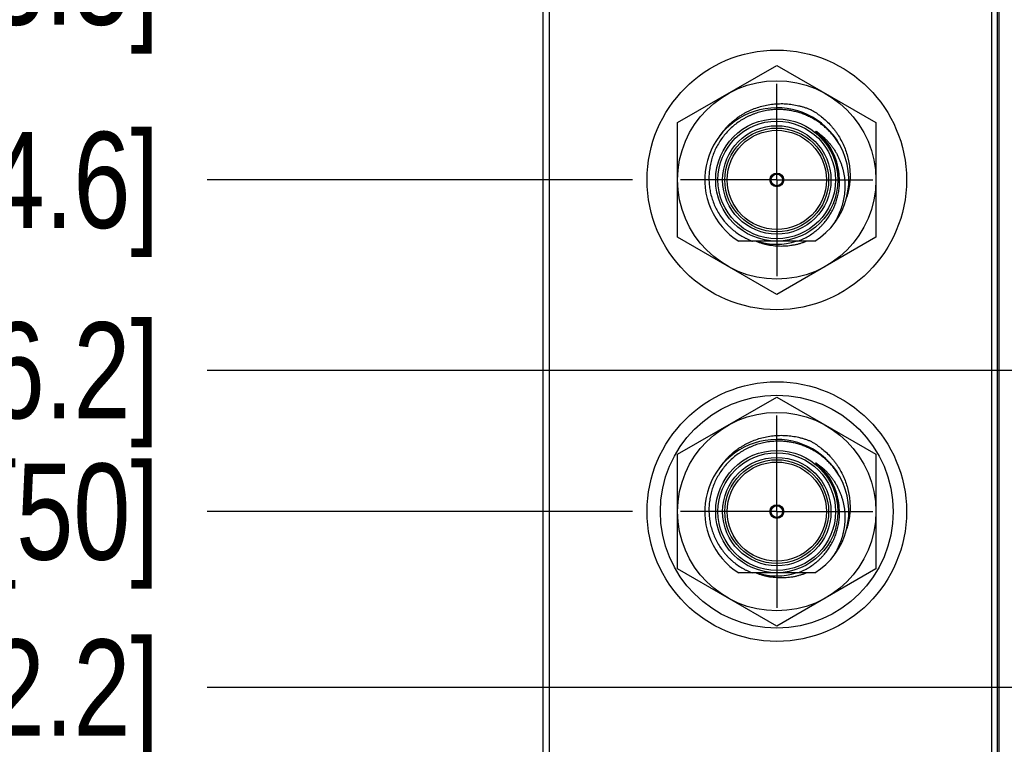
# Model space of a CAD drawing. Header units: inches. Extents: x 0 to 22, y 0 to 17.
# Tile 5 of 59: x 3.3 to 4.6, y 5.4 to 6.4. Entities that reach past the tile are written whole.
import ezdxf

# ---------------------------------------------------------------- set-up
doc = ezdxf.new("R2010")
doc.units = ezdxf.units.IN
doc.header["$LTSCALE"] = 1.21
doc.header["$MEASUREMENT"] = 0
doc.linetypes.add('CENTER', pattern=[0.6, 0.375, -0.075, 0.075, -0.075])
doc.layers.get('0').update_dxf_attribs({"linetype": 'CONTINUOUS'})
doc.layers.add('02___PRT_ALL_AXES', color=7, linetype='CONTINUOUS')
doc.layers.add('DIMENSIONS', color=7, linetype='CONTINUOUS')
doc.styles.get("Standard").update_dxf_attribs({"font": 'txt', "width": 0.8})
doc.dimstyles.new('DIMSTYLE_1', dxfattribs={"dimtxt": 0.125, "dimasz": 0.18, "dimexe": 0.125, "dimexo": 0.0625, "dimgap": 0.09, "dimtad": 0, "dimtih": 1, "dimtoh": 1, "dimlfac": 1.333333, "dimzin": 4, "dimdsep": 46, "dimtxsty": 'STANDARD', "dimblk": '_FILLED', "dimblk1": '_FILLED', "dimblk2": '_FILLED', "dimcen": 0.09, "dimadec": 0, "dimazin": 0, "dimtp": 0.001, "dimtm": 0.001, "dimtfac": 1, "dimtofl": 0, "dimtmove": 0, "dimatfit": 3, "dimldrblk": '_FILLED', "dimfxl": 1, "dimtolj": 1, "dimtzin": 4, "dimarcsym": 0})

# ---------------------------------------------------------------- blocks, each defined once
blk = doc.blocks.new('*D0')
at = {"layer": 'DIMENSIONS', "color": 2, "linetype": 'CONTINUOUS'}
blk.add_line((3.998, 7.8844), (3.5275, 7.8844), dxfattribs=at)
at = {"layer": 'DIMENSIONS', "color": 2, "linetype": 'CONTINUOUS', "insert": (3.465, 7.9469), "char_height": 0.125, "width": 1.225, "attachment_point": 3, "line_spacing_factor": 0.9}
blk.add_mtext('4.82{\\Ftxt.shx;\\W1.000000;\\H0.125000; }[122.5]', dxfattribs=at)
blk = doc.blocks.new('_FILLED')
at = {"color": 0, "linetype": 'BYBLOCK'}
blk.add_solid([(0, 0), (-1, 0.1736), (-1, -0.1736)], dxfattribs=at)
blk = doc.blocks.new('*D2')
at = {"layer": 'DIMENSIONS', "color": 2, "linetype": 'CONTINUOUS'}
for p, q in [((3.6783, 8.0799), (3.5275, 8.0799)), ((3.795, 7.9759), (3.6783, 8.0799)), ((3.9025, 7.9759), (3.795, 7.9759))]:
    blk.add_line(p, q, dxfattribs=at)
at = {"layer": 'DIMENSIONS', "color": 2, "linetype": 'CONTINUOUS', "insert": (3.465, 8.1424), "char_height": 0.125, "width": 1.525, "attachment_point": 3, "line_spacing_factor": 0.9}
blk.add_mtext('7X 4.94{\\Ftxt.shx;\\W1.000000;\\H0.125000; }[125.6]', dxfattribs=at)
blk = doc.blocks.new('*D3')
at = {"layer": 'DIMENSIONS', "color": 2, "linetype": 'CONTINUOUS'}
blk.add_line((4.0812, 7.0376), (3.5275, 7.0376), dxfattribs=at)
at = {"layer": 'DIMENSIONS', "color": 2, "linetype": 'CONTINUOUS', "insert": (3.465, 7.1001), "char_height": 0.125, "width": 1.125, "attachment_point": 3, "line_spacing_factor": 0.9}
blk.add_mtext('3.69{\\Ftxt.shx;\\W1.000000;\\H0.125000; }[93.8]', dxfattribs=at)
blk = doc.blocks.new('*D4')
at = {"layer": 'DIMENSIONS', "color": 2, "linetype": 'CONTINUOUS'}
blk.add_line((4.0812, 6.6063), (3.5275, 6.6063), dxfattribs=at)
at = {"layer": 'DIMENSIONS', "color": 2, "linetype": 'CONTINUOUS', "insert": (3.465, 6.6688), "char_height": 0.125, "width": 1.125, "attachment_point": 3, "line_spacing_factor": 0.9}
blk.add_mtext('3.12{\\Ftxt.shx;\\W1.000000;\\H0.125000; }[79.2]', dxfattribs=at)
blk = doc.blocks.new('*D5')
at = {"layer": 'DIMENSIONS', "color": 2, "linetype": 'CONTINUOUS'}
blk.add_line((4.6194, 6.4393), (3.5275, 6.4393), dxfattribs=at)
at = {"layer": 'DIMENSIONS', "color": 2, "linetype": 'CONTINUOUS', "insert": (3.465, 6.5018), "char_height": 0.125, "width": 1.125, "attachment_point": 3, "line_spacing_factor": 0.9}
blk.add_mtext('2.89{\\Ftxt.shx;\\W1.000000;\\H0.125000; }[73.5]', dxfattribs=at)
blk = doc.blocks.new('*D6')
at = {"layer": 'DIMENSIONS', "color": 2, "linetype": 'CONTINUOUS'}
blk.add_line((4.0812, 6.1751), (3.5275, 6.1751), dxfattribs=at)
at = {"layer": 'DIMENSIONS', "color": 2, "linetype": 'CONTINUOUS', "insert": (3.465, 6.2376), "char_height": 0.125, "width": 1.125, "attachment_point": 3, "line_spacing_factor": 0.9}
blk.add_mtext('2.54{\\Ftxt.shx;\\W1.000000;\\H0.125000; }[64.6]', dxfattribs=at)
blk = doc.blocks.new('*D7')
at = {"layer": 'DIMENSIONS', "color": 2, "linetype": 'CONTINUOUS'}
blk.add_line((5.3001, 5.9275), (3.5275, 5.9275), dxfattribs=at)
at = {"layer": 'DIMENSIONS', "color": 2, "linetype": 'CONTINUOUS', "insert": (3.465, 5.99), "char_height": 0.125, "width": 1.425, "attachment_point": 3, "line_spacing_factor": 0.9}
blk.add_mtext('2X 2.21{\\Ftxt.shx;\\W1.000000;\\H0.125000; }[56.2]', dxfattribs=at)
blk = doc.blocks.new('*D8')
at = {"layer": 'DIMENSIONS', "color": 2, "linetype": 'CONTINUOUS'}
blk.add_line((4.0812, 5.7438), (3.5275, 5.7438), dxfattribs=at)
at = {"layer": 'DIMENSIONS', "color": 2, "linetype": 'CONTINUOUS', "insert": (3.465, 5.8063), "char_height": 0.125, "width": 0.925, "attachment_point": 3, "line_spacing_factor": 0.9}
blk.add_mtext('1.97{\\Ftxt.shx;\\W1.000000;\\H0.125000; }[50]', dxfattribs=at)
blk = doc.blocks.new('*D9')
at = {"layer": 'DIMENSIONS', "color": 2, "linetype": 'CONTINUOUS'}
blk.add_line((4.8991, 5.515), (3.5275, 5.515), dxfattribs=at)
at = {"layer": 'DIMENSIONS', "color": 2, "linetype": 'CONTINUOUS', "insert": (3.465, 5.5775), "char_height": 0.125, "width": 1.425, "attachment_point": 3, "line_spacing_factor": 0.9}
blk.add_mtext('2X 1.66{\\Ftxt.shx;\\W1.000000;\\H0.125000; }[42.2]', dxfattribs=at)
blk = doc.blocks.new('*D12')
at = {"layer": 'DIMENSIONS', "color": 2, "linetype": 'CONTINUOUS'}
for p, q in [((4.612, 7.2478), (3.5347, 7.2478)), ((4.7595, 7.0695), (4.612, 7.2478)), ((5.2733, 7.0695), (4.7595, 7.0695))]:
    blk.add_line(p, q, dxfattribs=at)
at = {"layer": 'DIMENSIONS', "color": 2, "linetype": 'CONTINUOUS', "insert": (3.4722, 7.3103), "char_height": 0.125, "width": 1.125, "attachment_point": 3, "line_spacing_factor": 0.9}
blk.add_mtext('3.73{\\Ftxt.shx;\\W1.000000;\\H0.125000; }[94.9]', dxfattribs=at)
blk = doc.blocks.new('*D29')
at = {"layer": 'DIMENSIONS', "color": 2, "linetype": 'CONTINUOUS'}
blk.add_line((4.807, 6.2517), (4.807, 3.7076), dxfattribs=at)
at = {"layer": 'DIMENSIONS', "color": 2, "linetype": 'CONTINUOUS', "insert": (4.7445, 3.6451), "char_height": 0.125, "width": 0.825, "attachment_point": 3, "rotation": 90, "line_spacing_factor": 0.9}
blk.add_mtext('.83{\\Ftxt.shx;\\W1.000000;\\H0.125000; }[21]', dxfattribs=at)
blk = doc.blocks.new('*D31')
at = {"layer": 'DIMENSIONS', "color": 2, "linetype": 'CONTINUOUS'}
blk.add_line((5.4877, 5.7399), (5.4877, 3.7076), dxfattribs=at)
at = {"layer": 'DIMENSIONS', "color": 2, "linetype": 'CONTINUOUS', "insert": (5.4252, 3.6451), "char_height": 0.125, "width": 1.125, "attachment_point": 3, "rotation": 90, "line_spacing_factor": 0.9}
blk.add_mtext('1.74{\\Ftxt.shx;\\W1.000000;\\H0.125000; }[44.1]', dxfattribs=at)

msp = doc.modelspace()

# ---------------------------------------------------------------- linework, layer by layer
at = {"color": 7, "linetype": 'CONTINUOUS'}
for p, q in [((3.965, 4.1224), (3.965, 7.9759)), ((4.556, 4.1224), (4.556, 7.9759)), ((3.9725, 7.9534), (3.9725, 4.9009)), ((4.5485, 4.9009), (4.5485, 7.9534)), ((4.1398, 6.2496), (4.2688, 6.324)), ((4.2688, 6.324), (4.3978, 6.2496)), ((4.1398, 6.1006), (4.1398, 6.2496)), ((4.3978, 6.2496), (4.3978, 6.1006)), ((4.3597, 6.1522), (4.3597, 6.1521)), ((4.2688, 6.0261), (4.1398, 6.1006)), ((4.3978, 6.1006), (4.2688, 6.0261)), ((4.3181, 6.0953), (4.2195, 6.0953)), ((4.1398, 5.8183), (4.2688, 5.8928)), ((4.2688, 5.8928), (4.3978, 5.8183)), ((4.1398, 5.6694), (4.1398, 5.8183)), ((4.3978, 5.8183), (4.3978, 5.6694)), ((4.3597, 5.721), (4.3597, 5.7209)), ((4.2688, 5.5949), (4.1398, 5.6694)), ((4.3181, 5.6641), (4.2195, 5.6641)), ((4.3978, 5.6694), (4.2688, 5.5949))]:
    msp.add_line(p, q, dxfattribs=at)
at = {"color": 9, "linetype": 'CONTINUOUS'}
msp.add_line((4.5582, 4.6496), (4.5582, 7.6496), dxfattribs=at)
at = {"color": 7, "linetype": 'CONTINUOUS'}
for centre, radius in [((4.2688, 6.1751), 0.1688), ((4.2688, 6.1751), 0.129), ((4.2688, 6.1751), 0.0795), ((4.2688, 6.1751), 0.0675), ((4.2688, 6.1751), 0.009), ((4.2688, 6.1751), 0.0075), ((4.2688, 5.7438), 0.1688), ((4.2688, 5.7438), 0.1515), ((4.2688, 5.7438), 0.129), ((4.2688, 5.7438), 0.0795), ((4.2688, 5.7438), 0.0675), ((4.2688, 5.7438), 0.009), ((4.2688, 5.7438), 0.0075)]:
    msp.add_circle(centre, radius, dxfattribs=at)
at = {"color": 9, "linetype": 'CONTINUOUS'}
for centre, radius in [((4.2688, 6.1751), 0.0765), ((4.2688, 6.1751), 0.0705), ((4.2688, 6.1751), 0.0645), ((4.2688, 5.7438), 0.0765), ((4.2688, 5.7438), 0.0705), ((4.2688, 5.7438), 0.0645)]:
    msp.add_circle(centre, radius, dxfattribs=at)
at = {"color": 7, "linetype": 'CONTINUOUS'}
for centre, radius, start, end in [((4.2688, 6.1751), 0.0938, 29.814, 238.277), ((4.2688, 6.1751), 0.0938, 301.723, 29.4671), ((4.2688, 6.1751), 0.0836, 252.4753, 287.5247), ((4.2688, 5.7438), 0.0938, 29.814, 238.277), ((4.2688, 5.7438), 0.0938, 301.723, 29.4671), ((4.2688, 5.7438), 0.0836, 252.4753, 287.5247)]:
    msp.add_arc(centre, radius, start, end, dxfattribs=at)
at = {"color": 9, "linetype": 'CONTINUOUS'}
for centre in [(4.2688, 6.1751), (4.2688, 5.7438)]:
    msp.add_arc(centre, 0.0814, 5.2722, 50.038, dxfattribs=at)
at = {"color": 7, "linetype": 'CONTINUOUS'}
for points, knots in [([(4.2688, 6.2666), (4.2675, 6.2666), (4.265, 6.2665), (4.2611, 6.2662), (4.2573, 6.2657), (4.2523, 6.2648), (4.2461, 6.2633), (4.24, 6.2613), (4.2353, 6.2594), (4.2318, 6.2579), (4.2283, 6.2561), (4.2239, 6.2537), (4.2185, 6.2502), (4.2124, 6.2455), (4.2068, 6.2404), (4.2016, 6.2347), (4.1969, 6.2287), (4.1927, 6.2222), (4.1891, 6.2154), (4.1861, 6.2084), (4.1837, 6.2011), (4.182, 6.1936), (4.1809, 6.186), (4.1804, 6.1784), (4.1807, 6.1707), (4.1815, 6.1631), (4.1831, 6.1556), (4.1853, 6.1482), (4.1881, 6.1411), (4.1916, 6.1343), (4.1956, 6.1277), (4.1995, 6.1226), (4.2028, 6.1188), (4.2054, 6.116), (4.2082, 6.1133), (4.212, 6.1099), (4.217, 6.1059), (4.2224, 6.1025), (4.2268, 6.1), (4.2303, 6.0983), (4.2338, 6.0967), (4.2361, 6.0958), (4.2373, 6.0953)], [0, 0, 0, 0, 0.015628, 0.031256, 0.046884, 0.062512, 0.093761, 0.12501, 0.140638, 0.156266, 0.171894, 0.187522, 0.218771, 0.25002, 0.281269, 0.312517, 0.343766, 0.375014, 0.406263, 0.437511, 0.468759, 0.500008, 0.531256, 0.562504, 0.593752, 0.625, 0.656248, 0.687496, 0.718743, 0.749991, 0.781238, 0.812486, 0.828113, 0.843741, 0.859368, 0.874996, 0.906243, 0.93749, 0.953118, 0.968745, 0.984373, 1, 1, 1, 1]), ([(4.1943, 6.232), (4.1951, 6.2332), (4.1967, 6.2355), (4.1993, 6.2388), (4.202, 6.242), (4.2058, 6.2461), (4.2108, 6.2509), (4.2163, 6.2552), (4.2209, 6.2584), (4.2245, 6.2606), (4.2281, 6.2627), (4.2331, 6.2652), (4.2395, 6.268), (4.2475, 6.2706), (4.2556, 6.2726), (4.2625, 6.2736), (4.2681, 6.2741), (4.2723, 6.2743), (4.2765, 6.2743), (4.2821, 6.2741), (4.289, 6.2733), (4.2959, 6.272), (4.3013, 6.2706), (4.3053, 6.2694), (4.3093, 6.2681), (4.3119, 6.267), (4.3132, 6.2665)], [0, 0, 0, 0, 0.031253, 0.062507, 0.09376, 0.125014, 0.187506, 0.249998, 0.281251, 0.312505, 0.343758, 0.375012, 0.437504, 0.499997, 0.56249, 0.624983, 0.656237, 0.68749, 0.718744, 0.749998, 0.812491, 0.874985, 0.906239, 0.937492, 0.968746, 1, 1, 1, 1]), ([(4.3504, 6.2212), (4.3494, 6.223), (4.3477, 6.2255), (4.3453, 6.2289), (4.3429, 6.2321), (4.3396, 6.236), (4.3353, 6.2404), (4.3308, 6.2445), (4.326, 6.2484), (4.321, 6.2519), (4.3158, 6.255), (4.3103, 6.2578), (4.3047, 6.2603), (4.2999, 6.262), (4.296, 6.2632), (4.2921, 6.2642), (4.2871, 6.2653), (4.282, 6.266), (4.278, 6.2664), (4.2739, 6.2666), (4.2708, 6.2667), (4.2688, 6.2666)], [0, 0, 0, 0, 0.062499, 0.093753, 0.125006, 0.187505, 0.250004, 0.312502, 0.375001, 0.4375, 0.499998, 0.562496, 0.624995, 0.687493, 0.718746, 0.75, 0.812498, 0.874996, 0.906249, 0.937502, 1, 1, 1, 1]), ([(4.3132, 6.2665), (4.3144, 6.2658), (4.3168, 6.2644), (4.3203, 6.2622), (4.3237, 6.2598), (4.3281, 6.2564), (4.3334, 6.2518), (4.3383, 6.2468), (4.3419, 6.2426), (4.3445, 6.2393), (4.3469, 6.2359), (4.35, 6.2313), (4.3534, 6.2252), (4.3569, 6.2177), (4.3598, 6.2098), (4.3616, 6.2031), (4.3627, 6.1976), (4.3633, 6.1935), (4.3638, 6.1893), (4.3642, 6.1838), (4.3642, 6.1768), (4.3636, 6.1699), (4.3627, 6.1644), (4.3619, 6.1603), (4.3609, 6.1562), (4.3601, 6.1536), (4.3597, 6.1522)], [0, 0, 0, 0, 0.031253, 0.062507, 0.093761, 0.125015, 0.187509, 0.250002, 0.281256, 0.312509, 0.343763, 0.375017, 0.43751, 0.500003, 0.562496, 0.624988, 0.656242, 0.687495, 0.718749, 0.750002, 0.812494, 0.874986, 0.90624, 0.937493, 0.968747, 1, 1, 1, 1]), ([(4.3301, 6.2275), (4.3296, 6.2281), (4.3289, 6.2289), (4.328, 6.2299), (4.3273, 6.2307), (4.3266, 6.2315), (4.3258, 6.2322), (4.3251, 6.233), (4.3245, 6.2336), (4.324, 6.2341), (4.3236, 6.2344), (4.3232, 6.2348), (4.3228, 6.2352), (4.3224, 6.2355), (4.3221, 6.2358), (4.3219, 6.2361), (4.3217, 6.2362), (4.3215, 6.2364), (4.3213, 6.2366), (4.3211, 6.2368), (4.3209, 6.237), (4.3207, 6.2371), (4.3205, 6.2373), (4.3204, 6.2374), (4.3203, 6.2375), (4.3202, 6.2376), (4.3201, 6.2377), (4.32, 6.2378), (4.32, 6.2379), (4.3199, 6.2379), (4.3199, 6.238), (4.3198, 6.238), (4.3198, 6.2381), (4.3197, 6.2381), (4.3197, 6.2382), (4.3197, 6.2382), (4.3197, 6.2382), (4.3196, 6.2382), (4.3196, 6.2383), (4.3196, 6.2383), (4.3196, 6.2383), (4.3196, 6.2383), (4.3196, 6.2383), (4.3196, 6.2383), (4.3196, 6.2383), (4.3196, 6.2383), (4.3196, 6.2384), (4.3196, 6.2384), (4.3197, 6.2384), (4.3197, 6.2383), (4.3197, 6.2383), (4.3198, 6.2383), (4.3198, 6.2383), (4.3198, 6.2383), (4.3198, 6.2383), (4.3199, 6.2383), (4.3199, 6.2382), (4.32, 6.2382), (4.32, 6.2382), (4.3201, 6.2381), (4.3202, 6.2381), (4.3203, 6.238), (4.3204, 6.2379), (4.3205, 6.2379), (4.3207, 6.2378), (4.3208, 6.2377), (4.3209, 6.2376), (4.321, 6.2376), (4.3211, 6.2375)], [0, 0, 0, 0, 0.125509, 0.188264, 0.251019, 0.313773, 0.376525, 0.439276, 0.502024, 0.533397, 0.564768, 0.596138, 0.627506, 0.658871, 0.690233, 0.705912, 0.72159, 0.737265, 0.752939, 0.76861, 0.784277, 0.799939, 0.815595, 0.823419, 0.83124, 0.839058, 0.84687, 0.854676, 0.862472, 0.866365, 0.870253, 0.874135, 0.878008, 0.881869, 0.88571, 0.88762, 0.889517, 0.891396, 0.893244, 0.89415, 0.895035, 0.89589, 0.896696, 0.897433, 0.897784, 0.898132, 0.898862, 0.899656, 0.901368, 0.90317, 0.905015, 0.906885, 0.908771, 0.910669, 0.912575, 0.914487, 0.918326, 0.922178, 0.92604, 0.929909, 0.937663, 0.945431, 0.95321, 0.960997, 0.968789, 0.976587, 0.984388, 1, 1, 1, 1]), ([(4.3211, 6.2375), (4.3223, 6.2367), (4.3246, 6.235), (4.3279, 6.2323), (4.3312, 6.2294), (4.3342, 6.2264), (4.3371, 6.2231), (4.3398, 6.2198), (4.3423, 6.2163), (4.3447, 6.2127), (4.3469, 6.209), (4.3488, 6.2051), (4.3506, 6.2012), (4.3522, 6.1972), (4.3536, 6.1931), (4.3551, 6.1876), (4.3566, 6.1805), (4.3573, 6.1733), (4.3574, 6.1676), (4.3574, 6.1633), (4.3571, 6.159), (4.3566, 6.1547), (4.3558, 6.1504), (4.3546, 6.1448), (4.3526, 6.1379), (4.3499, 6.1312), (4.3474, 6.126), (4.3454, 6.1222), (4.3431, 6.1185), (4.3415, 6.1161), (4.3407, 6.115)], [0, 0, 0, 0, 0.031234, 0.062469, 0.093705, 0.124943, 0.156182, 0.187423, 0.218665, 0.249908, 0.281152, 0.312398, 0.343645, 0.374893, 0.406142, 0.437392, 0.499877, 0.562367, 0.593622, 0.624879, 0.656137, 0.687396, 0.718655, 0.749916, 0.812423, 0.874933, 0.906199, 0.937465, 0.968732, 1, 1, 1, 1]), ([(4.3499, 6.1824), (4.3497, 6.1844), (4.349, 6.1886), (4.3476, 6.1947), (4.3461, 6.1997), (4.3446, 6.2036), (4.343, 6.2074), (4.3407, 6.2121), (4.3381, 6.2166), (4.3358, 6.2201), (4.334, 6.2227), (4.3321, 6.2251), (4.3308, 6.2268), (4.3301, 6.2275)], [0, 0, 0, 0, 0.124976, 0.249959, 0.374948, 0.437456, 0.499965, 0.624961, 0.749958, 0.812468, 0.874978, 0.937489, 1, 1, 1, 1]), ([(4.2959, 6.0953), (4.297, 6.0957), (4.2991, 6.0966), (4.3023, 6.098), (4.3054, 6.0995), (4.3095, 6.1017), (4.3143, 6.1047), (4.3189, 6.1082), (4.3225, 6.1111), (4.325, 6.1135), (4.3274, 6.1159), (4.3305, 6.1193), (4.3342, 6.1238), (4.3381, 6.1295), (4.3415, 6.1355), (4.3439, 6.1407), (4.3455, 6.145), (4.3466, 6.1483), (4.3476, 6.1516), (4.3487, 6.1561), (4.3498, 6.1617), (4.3503, 6.1674), (4.3505, 6.172), (4.3504, 6.1755), (4.3502, 6.1789), (4.35, 6.1812), (4.3499, 6.1824)], [0, 0, 0, 0, 0.031253, 0.062508, 0.093761, 0.125015, 0.187509, 0.250003, 0.281256, 0.31251, 0.343764, 0.375017, 0.43751, 0.500004, 0.562497, 0.62499, 0.656243, 0.687496, 0.71875, 0.750003, 0.812495, 0.874988, 0.906241, 0.937494, 0.968747, 1, 1, 1, 1]), ([(4.3077, 6.0953), (4.3064, 6.0948), (4.3038, 6.0938), (4.2997, 6.0925), (4.2957, 6.0913), (4.2915, 6.0904), (4.2873, 6.0897), (4.2831, 6.0891), (4.2789, 6.0888), (4.2746, 6.0887), (4.2704, 6.0888), (4.2661, 6.0891), (4.2619, 6.0896), (4.2578, 6.0904), (4.2536, 6.0913), (4.2495, 6.0924), (4.2455, 6.0938), (4.2428, 6.0948), (4.2415, 6.0953)], [0, 0, 0, 0, 0.0625, 0.125, 0.187501, 0.250001, 0.312501, 0.375001, 0.437501, 0.500001, 0.562501, 0.625001, 0.687501, 0.750001, 0.812501, 0.875, 0.9375, 1, 1, 1, 1]), ([(4.1943, 5.8008), (4.1951, 5.8019), (4.1967, 5.8042), (4.1993, 5.8075), (4.202, 5.8107), (4.2058, 5.8148), (4.2108, 5.8196), (4.2163, 5.824), (4.2209, 5.8271), (4.2245, 5.8294), (4.2281, 5.8314), (4.2331, 5.834), (4.2395, 5.8367), (4.2475, 5.8394), (4.2556, 5.8413), (4.2625, 5.8424), (4.2681, 5.8428), (4.2723, 5.843), (4.2765, 5.843), (4.2821, 5.8428), (4.289, 5.8421), (4.2959, 5.8408), (4.3013, 5.8394), (4.3053, 5.8382), (4.3093, 5.8368), (4.3119, 5.8358), (4.3132, 5.8353)], [0, 0, 0, 0, 0.031253, 0.062507, 0.09376, 0.125014, 0.187506, 0.249998, 0.281251, 0.312505, 0.343758, 0.375012, 0.437504, 0.499997, 0.56249, 0.624983, 0.656237, 0.68749, 0.718744, 0.749998, 0.812491, 0.874985, 0.906239, 0.937492, 0.968746, 1, 1, 1, 1]), ([(4.2688, 5.8354), (4.2675, 5.8353), (4.265, 5.8352), (4.2611, 5.8349), (4.2573, 5.8344), (4.2523, 5.8336), (4.2461, 5.8321), (4.24, 5.8301), (4.2353, 5.8282), (4.2318, 5.8266), (4.2283, 5.8249), (4.2239, 5.8224), (4.2185, 5.819), (4.2124, 5.8143), (4.2068, 5.8091), (4.2016, 5.8035), (4.1969, 5.7974), (4.1927, 5.791), (4.1891, 5.7842), (4.1861, 5.7771), (4.1837, 5.7699), (4.182, 5.7624), (4.1809, 5.7548), (4.1804, 5.7471), (4.1807, 5.7395), (4.1815, 5.7319), (4.1831, 5.7243), (4.1853, 5.717), (4.1881, 5.7099), (4.1916, 5.703), (4.1956, 5.6965), (4.1995, 5.6914), (4.2028, 5.6875), (4.2054, 5.6847), (4.2082, 5.682), (4.212, 5.6786), (4.217, 5.6747), (4.2224, 5.6712), (4.2268, 5.6687), (4.2303, 5.667), (4.2338, 5.6655), (4.2361, 5.6645), (4.2373, 5.6641)], [0, 0, 0, 0, 0.015628, 0.031256, 0.046884, 0.062512, 0.093761, 0.12501, 0.140638, 0.156266, 0.171894, 0.187522, 0.218771, 0.25002, 0.281269, 0.312517, 0.343766, 0.375014, 0.406263, 0.437511, 0.468759, 0.500008, 0.531256, 0.562504, 0.593752, 0.625, 0.656248, 0.687496, 0.718743, 0.749991, 0.781238, 0.812486, 0.828113, 0.843741, 0.859368, 0.874996, 0.906243, 0.93749, 0.953118, 0.968745, 0.984373, 1, 1, 1, 1]), ([(4.3504, 5.79), (4.3494, 5.7917), (4.3477, 5.7943), (4.3453, 5.7976), (4.3429, 5.8009), (4.3396, 5.8048), (4.3353, 5.8092), (4.3308, 5.8133), (4.326, 5.8171), (4.321, 5.8206), (4.3158, 5.8238), (4.3103, 5.8266), (4.3047, 5.829), (4.2999, 5.8307), (4.296, 5.8319), (4.2921, 5.833), (4.2871, 5.834), (4.282, 5.8348), (4.278, 5.8351), (4.2739, 5.8354), (4.2708, 5.8354), (4.2688, 5.8354)], [0, 0, 0, 0, 0.062499, 0.093753, 0.125006, 0.187505, 0.250004, 0.312502, 0.375001, 0.4375, 0.499998, 0.562496, 0.624995, 0.687493, 0.718746, 0.75, 0.812498, 0.874996, 0.906249, 0.937502, 1, 1, 1, 1]), ([(4.3132, 5.8353), (4.3144, 5.8346), (4.3168, 5.8332), (4.3203, 5.8309), (4.3237, 5.8285), (4.3281, 5.8251), (4.3334, 5.8206), (4.3383, 5.8156), (4.3419, 5.8114), (4.3445, 5.8081), (4.3469, 5.8047), (4.35, 5.8), (4.3534, 5.794), (4.3569, 5.7864), (4.3598, 5.7786), (4.3616, 5.7718), (4.3627, 5.7664), (4.3633, 5.7622), (4.3638, 5.7581), (4.3642, 5.7525), (4.3642, 5.7456), (4.3636, 5.7386), (4.3627, 5.7331), (4.3619, 5.729), (4.3609, 5.725), (4.3601, 5.7223), (4.3597, 5.721)], [0, 0, 0, 0, 0.031253, 0.062507, 0.093761, 0.125015, 0.187509, 0.250002, 0.281256, 0.312509, 0.343763, 0.375017, 0.43751, 0.500003, 0.562496, 0.624988, 0.656242, 0.687495, 0.718749, 0.750002, 0.812494, 0.874986, 0.90624, 0.937493, 0.968747, 1, 1, 1, 1]), ([(4.3301, 5.7963), (4.3296, 5.7968), (4.3289, 5.7976), (4.328, 5.7987), (4.3273, 5.7994), (4.3266, 5.8002), (4.3258, 5.801), (4.3251, 5.8017), (4.3245, 5.8023), (4.324, 5.8028), (4.3236, 5.8032), (4.3232, 5.8035), (4.3228, 5.8039), (4.3224, 5.8043), (4.3221, 5.8046), (4.3219, 5.8048), (4.3217, 5.805), (4.3215, 5.8052), (4.3213, 5.8054), (4.3211, 5.8055), (4.3209, 5.8057), (4.3207, 5.8059), (4.3205, 5.806), (4.3204, 5.8062), (4.3203, 5.8063), (4.3202, 5.8063), (4.3201, 5.8064), (4.32, 5.8065), (4.32, 5.8066), (4.3199, 5.8067), (4.3199, 5.8067), (4.3198, 5.8068), (4.3198, 5.8068), (4.3197, 5.8069), (4.3197, 5.8069), (4.3197, 5.8069), (4.3197, 5.807), (4.3196, 5.807), (4.3196, 5.807), (4.3196, 5.807), (4.3196, 5.807), (4.3196, 5.8071), (4.3196, 5.8071), (4.3196, 5.8071), (4.3196, 5.8071), (4.3196, 5.8071), (4.3196, 5.8071), (4.3196, 5.8071), (4.3197, 5.8071), (4.3197, 5.8071), (4.3197, 5.8071), (4.3198, 5.8071), (4.3198, 5.8071), (4.3198, 5.807), (4.3198, 5.807), (4.3199, 5.807), (4.3199, 5.807), (4.32, 5.807), (4.32, 5.8069), (4.3201, 5.8069), (4.3202, 5.8068), (4.3203, 5.8068), (4.3204, 5.8067), (4.3205, 5.8066), (4.3207, 5.8066), (4.3208, 5.8065), (4.3209, 5.8064), (4.321, 5.8063), (4.3211, 5.8063)], [0, 0, 0, 0, 0.125509, 0.188264, 0.251019, 0.313773, 0.376525, 0.439276, 0.502024, 0.533397, 0.564768, 0.596138, 0.627506, 0.658871, 0.690233, 0.705912, 0.72159, 0.737265, 0.752939, 0.76861, 0.784277, 0.799939, 0.815595, 0.823419, 0.83124, 0.839058, 0.84687, 0.854676, 0.862472, 0.866365, 0.870253, 0.874135, 0.878008, 0.881869, 0.88571, 0.88762, 0.889517, 0.891396, 0.893244, 0.89415, 0.895035, 0.89589, 0.896696, 0.897433, 0.897784, 0.898132, 0.898862, 0.899656, 0.901368, 0.90317, 0.905015, 0.906885, 0.908771, 0.910669, 0.912575, 0.914487, 0.918326, 0.922178, 0.92604, 0.929909, 0.937663, 0.945431, 0.95321, 0.960997, 0.968789, 0.976587, 0.984388, 1, 1, 1, 1]), ([(4.3211, 5.8063), (4.3223, 5.8054), (4.3246, 5.8038), (4.3279, 5.801), (4.3312, 5.7982), (4.3342, 5.7951), (4.3371, 5.7919), (4.3398, 5.7885), (4.3423, 5.7851), (4.3447, 5.7814), (4.3469, 5.7777), (4.3488, 5.7739), (4.3506, 5.7699), (4.3522, 5.7659), (4.3536, 5.7618), (4.3551, 5.7563), (4.3566, 5.7492), (4.3573, 5.7421), (4.3574, 5.7363), (4.3574, 5.732), (4.3571, 5.7277), (4.3566, 5.7234), (4.3558, 5.7192), (4.3546, 5.7135), (4.3526, 5.7066), (4.3499, 5.6999), (4.3474, 5.6948), (4.3454, 5.691), (4.3431, 5.6873), (4.3415, 5.6849), (4.3407, 5.6837)], [0, 0, 0, 0, 0.031234, 0.062469, 0.093705, 0.124943, 0.156182, 0.187423, 0.218665, 0.249908, 0.281152, 0.312398, 0.343645, 0.374893, 0.406142, 0.437392, 0.499877, 0.562367, 0.593622, 0.624879, 0.656137, 0.687396, 0.718655, 0.749916, 0.812423, 0.874933, 0.906199, 0.937465, 0.968732, 1, 1, 1, 1]), ([(4.3499, 5.7511), (4.3497, 5.7532), (4.349, 5.7573), (4.3476, 5.7634), (4.3461, 5.7684), (4.3446, 5.7723), (4.343, 5.7762), (4.3407, 5.7809), (4.3381, 5.7854), (4.3358, 5.7889), (4.334, 5.7914), (4.3321, 5.7939), (4.3308, 5.7955), (4.3301, 5.7963)], [0, 0, 0, 0, 0.124976, 0.249959, 0.374948, 0.437456, 0.499965, 0.624961, 0.749958, 0.812468, 0.874978, 0.937489, 1, 1, 1, 1]), ([(4.2959, 5.6641), (4.297, 5.6645), (4.2991, 5.6653), (4.3023, 5.6667), (4.3054, 5.6682), (4.3095, 5.6704), (4.3143, 5.6735), (4.3189, 5.6769), (4.3225, 5.6799), (4.325, 5.6822), (4.3274, 5.6847), (4.3305, 5.6881), (4.3342, 5.6925), (4.3381, 5.6982), (4.3415, 5.7042), (4.3439, 5.7095), (4.3455, 5.7138), (4.3466, 5.717), (4.3476, 5.7203), (4.3487, 5.7248), (4.3498, 5.7305), (4.3503, 5.7362), (4.3505, 5.7408), (4.3504, 5.7442), (4.3502, 5.7477), (4.35, 5.75), (4.3499, 5.7511)], [0, 0, 0, 0, 0.031253, 0.062508, 0.093761, 0.125015, 0.187509, 0.250003, 0.281256, 0.31251, 0.343764, 0.375017, 0.43751, 0.500004, 0.562497, 0.62499, 0.656243, 0.687496, 0.71875, 0.750003, 0.812495, 0.874988, 0.906241, 0.937494, 0.968747, 1, 1, 1, 1]), ([(4.3077, 5.6641), (4.3064, 5.6635), (4.3038, 5.6625), (4.2997, 5.6612), (4.2957, 5.6601), (4.2915, 5.6591), (4.2873, 5.6584), (4.2831, 5.6579), (4.2789, 5.6576), (4.2746, 5.6575), (4.2704, 5.6576), (4.2661, 5.6579), (4.2619, 5.6584), (4.2578, 5.6591), (4.2536, 5.66), (4.2495, 5.6612), (4.2455, 5.6625), (4.2428, 5.6636), (4.2415, 5.6641)], [0, 0, 0, 0, 0.0625, 0.125, 0.187501, 0.250001, 0.312501, 0.375001, 0.437501, 0.500001, 0.562501, 0.625001, 0.687501, 0.750001, 0.812501, 0.875, 0.9375, 1, 1, 1, 1])]:
    msp.add_open_spline(points, degree=3, knots=knots, dxfattribs=at)
for points in [[(4.3597, 6.1521), (4.3597, 6.1521), (4.3597, 6.1521), (4.3597, 6.1521)], [(4.3597, 5.7209), (4.3597, 5.7209), (4.3597, 5.7209), (4.3597, 5.7209)]]:
    msp.add_open_spline(points, degree=3, dxfattribs=at)
at = {"layer": '02___PRT_ALL_AXES', "color": 7, "linetype": 'CENTER'}
for p, q in [((4.2688, 6.1751), (4.2688, 6.3002)), ((4.2688, 6.1751), (4.1437, 6.1751)), ((4.2688, 6.1751), (4.2688, 6.05)), ((4.2688, 6.1751), (4.3939, 6.1751)), ((4.2688, 5.7438), (4.2688, 5.8689)), ((4.2688, 5.7438), (4.1437, 5.7438)), ((4.2688, 5.7438), (4.2688, 5.6188)), ((4.2688, 5.7438), (4.3939, 5.7438))]:
    msp.add_line(p, q, dxfattribs=at)

# ---------------------------------------------------------------- dimensions: what is measured, and where the dimension line sits
at = {"layer": 'DIMENSIONS', "color": 2, "linetype": 'CONTINUOUS'}
for feature_location, offset, origin, text, picture, middle in [((3.9025, 7.9759), (-0.375, 0.1041), (3.965, 4.2687), '7X <>', '*D2', (2.7025, 8.0799)), ((5.3001, 5.9275), (-1.7726, 0), (5.3626, 4.2687), '2X <>', '*D7', (2.7525, 5.9275)), ((4.8991, 5.515), (-1.3716, 0), (4.9616, 4.2687), '2X <>', '*D9', (2.7525, 5.515))]:
    dim = msp.add_ordinate_dim(feature_location=feature_location, offset=offset, dtype=0, origin=origin, text=text, dimstyle='DIMSTYLE_1', override={"dimtad": 1, "dimtih": 0, "dimtoh": 0}, dxfattribs=at)
    dim.commit()
    dim.dimension.update_dxf_attribs({"geometry": picture, "text_midpoint": middle})
for feature_location, offset, dtype, origin, picture, middle in [((3.998, 7.8844), (-0.4704, 0), 0, (4.0605, 4.2687), '*D0', (2.8525, 7.8844)), ((5.2733, 7.0695), (-1.7386, 0.1783), 0, (5.3358, 4.2687), '*D12', (2.9097, 7.2478)), ((4.0812, 7.0376), (-0.5537, 0), 0, (4.1437, 4.2687), '*D3', (2.9025, 7.0376)), ((4.0812, 6.6063), (-0.5537, 0), 0, (4.1437, 4.2687), '*D4', (2.9025, 6.6063)), ((4.6194, 6.4393), (-1.0919, 0), 0, (4.6819, 4.2687), '*D5', (2.9025, 6.4393)), ((4.807, 6.2517), (0, -2.544), 1, (4.1855, 6.3142), '*D29', (4.807, 3.2326)), ((4.0812, 6.1751), (-0.5537, 0), 0, (4.1437, 4.2687), '*D6', (2.9025, 6.1751)), ((4.0812, 5.7438), (-0.5537, 0), 0, (4.1437, 4.2687), '*D8', (3.0025, 5.7438)), ((5.4877, 5.7399), (0, -2.0323), 1, (4.1855, 5.8024), '*D31', (5.4877, 3.0826))]:
    dim = msp.add_ordinate_dim(feature_location=feature_location, offset=offset, dtype=dtype, origin=origin, dimstyle='DIMSTYLE_1', override={"dimtad": 1, "dimtih": 0, "dimtoh": 0}, dxfattribs=at)
    dim.commit()
    dim.dimension.update_dxf_attribs({"geometry": picture, "text_midpoint": middle})

doc.saveas('drawing.dxf')
